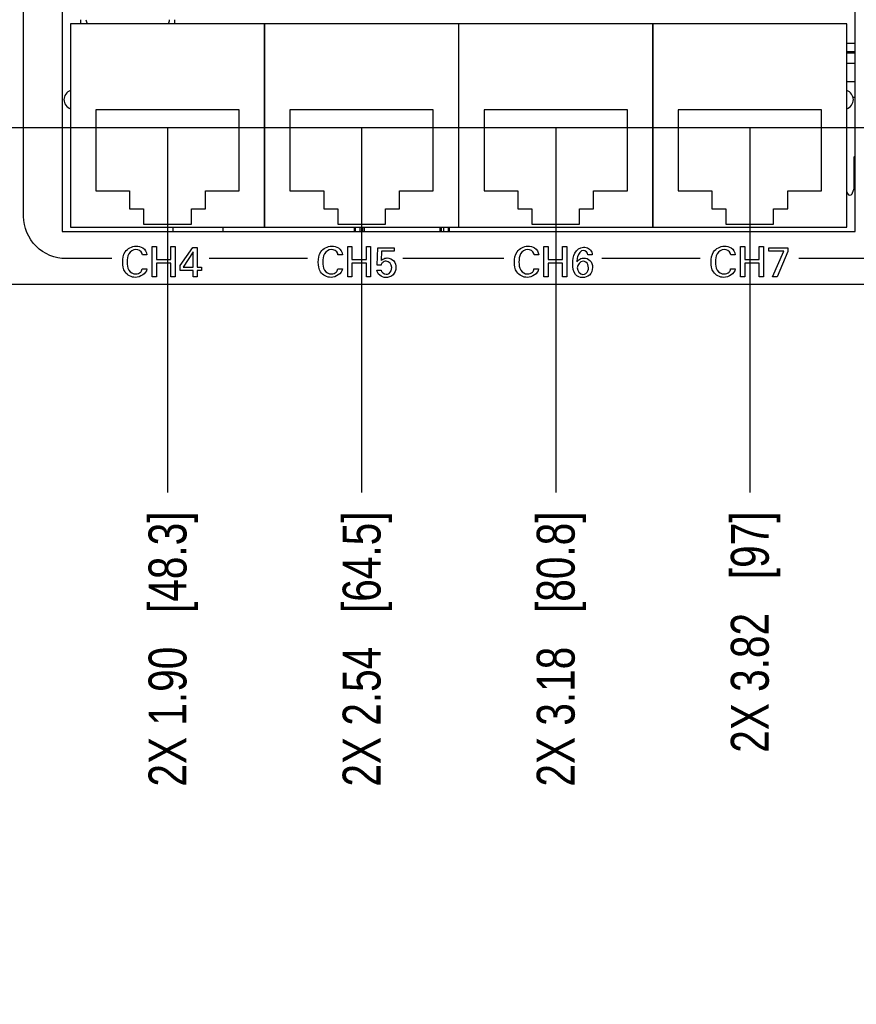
# Model space of a CAD drawing. Header units: inches. Extents: x 0 to 34, y 0 to 22.
# Tile 8 of 78: x 4.2 to 7, y 5 to 8.2. Entities that reach past the tile are written whole.
import ezdxf

# ---------------------------------------------------------------- set-up
doc = ezdxf.new("R2010")
doc.units = ezdxf.units.IN
doc.header["$LTSCALE"] = 1.87
doc.header["$MEASUREMENT"] = 0
doc.layers.get('0').update_dxf_attribs({"linetype": 'CONTINUOUS'})
for name, color, linetype in [('02___PRT_ALL_AXES', 7, 'CONTINUOUS'), ('3_ALL_AXES', 7, 'CONTINUOUS'), ('DIMENSIONS', 7, 'CONTINUOUS')]:
    doc.layers.add(name, color=color, linetype=linetype)
doc.styles.get("Standard").update_dxf_attribs({"font": 'txt', "width": 0.8})
doc.dimstyles.new('DIMSTYLE_2', dxfattribs={"dimtxt": 0.125, "dimasz": 0.18, "dimexe": 0.125, "dimexo": 0.0625, "dimgap": 0.09, "dimtad": 0, "dimtih": 1, "dimtoh": 1, "dimzin": 4, "dimdsep": 46, "dimtxsty": 'STANDARD', "dimblk": '_FILLED', "dimblk1": '_FILLED', "dimblk2": '_FILLED', "dimcen": 0.09, "dimadec": 0, "dimazin": 0, "dimtp": 0.001, "dimtm": 0.001, "dimtfac": 1, "dimtofl": 0, "dimtmove": 0, "dimatfit": 3, "dimldrblk": '_FILLED', "dimfxl": 1, "dimtolj": 1, "dimtzin": 4, "dimarcsym": 0})

# ---------------------------------------------------------------- blocks, each defined once
blk = doc.blocks.new('*D6')
at = {"layer": 'DIMENSIONS', "color": 2, "linetype": 'CONTINUOUS'}
blk.add_line((7.364, 7.8738), (2.135, 7.8738), dxfattribs=at)
at = {"layer": 'DIMENSIONS', "color": 2, "linetype": 'CONTINUOUS', "insert": (2.0725, 7.9363), "char_height": 0.125, "width": 1.325, "attachment_point": 3, "line_spacing_factor": 0.9}
blk.add_mtext('3X .52{\\Ftxt.shx;\\W1.000000;\\H0.125000; }[13.1]', dxfattribs=at)
blk = doc.blocks.new('_FILLED')
at = {"color": 0, "linetype": 'BYBLOCK'}
blk.add_solid([(0, 0), (-1, 0.174), (-1, -0.174)], dxfattribs=at)
blk = doc.blocks.new('*D7')
at = {"layer": 'DIMENSIONS', "color": 2, "linetype": 'CONTINUOUS'}
blk.add_line((7.71, 8.6246), (2.135, 8.6246), dxfattribs=at)
at = {"layer": 'DIMENSIONS', "color": 2, "linetype": 'CONTINUOUS', "insert": (2.0725, 8.6871), "char_height": 0.125, "width": 1.425, "attachment_point": 3, "line_spacing_factor": 0.9}
blk.add_mtext('6X 1.27{\\Ftxt.shx;\\W1.000000;\\H0.125000; }[32.2]', dxfattribs=at)
blk = doc.blocks.new('*D12')
at = {"layer": 'DIMENSIONS', "color": 2, "linetype": 'CONTINUOUS'}
blk.add_line((4.7225, 7.8714), (4.7225, 6.6713), dxfattribs=at)
at = {"layer": 'DIMENSIONS', "color": 2, "linetype": 'CONTINUOUS', "insert": (4.66, 6.6088), "char_height": 0.125, "width": 1.425, "attachment_point": 3, "rotation": 90, "line_spacing_factor": 0.9}
blk.add_mtext('2X 1.90{\\Ftxt.shx;\\W1.000000;\\H0.125000; }[48.3]', dxfattribs=at)
blk = doc.blocks.new('*D13')
at = {"layer": 'DIMENSIONS', "color": 2, "linetype": 'CONTINUOUS'}
blk.add_line((5.3625, 7.8714), (5.3625, 6.6713), dxfattribs=at)
at = {"layer": 'DIMENSIONS', "color": 2, "linetype": 'CONTINUOUS', "insert": (5.3, 6.6088), "char_height": 0.125, "width": 1.425, "attachment_point": 3, "rotation": 90, "line_spacing_factor": 0.9}
blk.add_mtext('2X 2.54{\\Ftxt.shx;\\W1.000000;\\H0.125000; }[64.5]', dxfattribs=at)
blk = doc.blocks.new('*D14')
at = {"layer": 'DIMENSIONS', "color": 2, "linetype": 'CONTINUOUS'}
blk.add_line((6.0025, 7.8714), (6.0025, 6.6713), dxfattribs=at)
at = {"layer": 'DIMENSIONS', "color": 2, "linetype": 'CONTINUOUS', "insert": (5.94, 6.6088), "char_height": 0.125, "width": 1.425, "attachment_point": 3, "rotation": 90, "line_spacing_factor": 0.9}
blk.add_mtext('2X 3.18{\\Ftxt.shx;\\W1.000000;\\H0.125000; }[80.8]', dxfattribs=at)
blk = doc.blocks.new('*D15')
at = {"layer": 'DIMENSIONS', "color": 2, "linetype": 'CONTINUOUS'}
blk.add_line((6.6425, 7.8714), (6.6425, 6.6713), dxfattribs=at)
at = {"layer": 'DIMENSIONS', "color": 2, "linetype": 'CONTINUOUS', "insert": (6.58, 6.6088), "char_height": 0.125, "width": 1.225, "attachment_point": 3, "rotation": 90, "line_spacing_factor": 0.9}
blk.add_mtext('2X 3.82{\\Ftxt.shx;\\W1.000000;\\H0.125000; }[97]', dxfattribs=at)
blk = doc.blocks.new('*D16')
at = {"layer": 'DIMENSIONS', "color": 2, "linetype": 'CONTINUOUS'}
blk.add_line((8.3525, 7.6463), (8.3525, 6.6713), dxfattribs=at)
at = {"layer": 'DIMENSIONS', "color": 2, "linetype": 'CONTINUOUS', "insert": (8.29, 6.6088), "char_height": 0.125, "width": 1.225, "attachment_point": 3, "rotation": 90, "line_spacing_factor": 0.9}
blk.add_mtext('5.53{\\Ftxt.shx;\\W1.000000;\\H0.125000; }[140.5]', dxfattribs=at)
blk = doc.blocks.new('*D17')
at = {"layer": 'DIMENSIONS', "color": 2, "linetype": 'CONTINUOUS'}
blk.add_line((8.9225, 8.3928), (8.9225, 6.6713), dxfattribs=at)
at = {"layer": 'DIMENSIONS', "color": 2, "linetype": 'CONTINUOUS', "insert": (8.86, 6.6088), "char_height": 0.125, "width": 1.225, "attachment_point": 3, "rotation": 90, "line_spacing_factor": 0.9}
blk.add_mtext('6.10{\\Ftxt.shx;\\W1.000000;\\H0.125000; }[154.9]', dxfattribs=at)
blk = doc.blocks.new('*D18')
at = {"layer": 'DIMENSIONS', "color": 2, "linetype": 'CONTINUOUS'}
blk.add_line((7.7725, 8.2496), (7.7725, 6.6713), dxfattribs=at)
at = {"layer": 'DIMENSIONS', "color": 2, "linetype": 'CONTINUOUS', "insert": (7.71, 6.6088), "char_height": 0.125, "width": 1.225, "attachment_point": 3, "rotation": 90, "line_spacing_factor": 0.9}
blk.add_mtext('4.95{\\Ftxt.shx;\\W1.000000;\\H0.125000; }[125.7]', dxfattribs=at)
blk = doc.blocks.new('*D19')
at = {"layer": 'DIMENSIONS', "color": 2, "linetype": 'CONTINUOUS'}
blk.add_line((13.1285, 8.248), (13.1285, 6.6713), dxfattribs=at)
at = {"layer": 'DIMENSIONS', "color": 2, "linetype": 'CONTINUOUS', "insert": (13.066, 6.6088), "char_height": 0.125, "width": 1.325, "attachment_point": 3, "rotation": 90, "line_spacing_factor": 0.9}
blk.add_mtext('10.31{\\Ftxt.shx;\\W1.000000;\\H0.125000; }[261.8]', dxfattribs=at)
blk = doc.blocks.new('*D20')
at = {"layer": 'DIMENSIONS', "color": 2, "linetype": 'CONTINUOUS'}
blk.add_line((14.2785, 8.3928), (14.2785, 6.6713), dxfattribs=at)
at = {"layer": 'DIMENSIONS', "color": 2, "linetype": 'CONTINUOUS', "insert": (14.216, 6.6088), "char_height": 0.125, "width": 1.125, "attachment_point": 3, "rotation": 90, "line_spacing_factor": 0.9}
blk.add_mtext('11.46{\\Ftxt.shx;\\W1.000000;\\H0.125000; }[291]', dxfattribs=at)
blk = doc.blocks.new('*D21')
at = {"layer": 'DIMENSIONS', "color": 2, "linetype": 'CONTINUOUS'}
blk.add_line((13.7085, 7.6463), (13.7085, 6.6713), dxfattribs=at)
at = {"layer": 'DIMENSIONS', "color": 2, "linetype": 'CONTINUOUS', "insert": (13.646, 6.6088), "char_height": 0.125, "width": 1.325, "attachment_point": 3, "rotation": 90, "line_spacing_factor": 0.9}
blk.add_mtext('10.89{\\Ftxt.shx;\\W1.000000;\\H0.125000; }[276.5]', dxfattribs=at)
blk = doc.blocks.new('*D22')
at = {"layer": 'DIMENSIONS', "color": 2, "linetype": 'CONTINUOUS'}
blk.add_line((10.0785, 8.4512), (10.0785, 6.6713), dxfattribs=at)
at = {"layer": 'DIMENSIONS', "color": 2, "linetype": 'CONTINUOUS', "insert": (10.016, 6.6088), "char_height": 0.125, "width": 1.525, "attachment_point": 3, "rotation": 90, "line_spacing_factor": 0.9}
blk.add_mtext('2X 7.26{\\Ftxt.shx;\\W1.000000;\\H0.125000; }[184.3]', dxfattribs=at)
blk = doc.blocks.new('*D23')
at = {"layer": 'DIMENSIONS', "color": 2, "linetype": 'CONTINUOUS'}
blk.add_line((10.7185, 8.4512), (10.7185, 6.6713), dxfattribs=at)
at = {"layer": 'DIMENSIONS', "color": 2, "linetype": 'CONTINUOUS', "insert": (10.656, 6.6088), "char_height": 0.125, "width": 1.525, "attachment_point": 3, "rotation": 90, "line_spacing_factor": 0.9}
blk.add_mtext('2X 7.90{\\Ftxt.shx;\\W1.000000;\\H0.125000; }[200.6]', dxfattribs=at)
blk = doc.blocks.new('*D24')
at = {"layer": 'DIMENSIONS', "color": 2, "linetype": 'CONTINUOUS'}
blk.add_line((11.3585, 8.4512), (11.3585, 6.6713), dxfattribs=at)
at = {"layer": 'DIMENSIONS', "color": 2, "linetype": 'CONTINUOUS', "insert": (11.296, 6.6088), "char_height": 0.125, "width": 1.525, "attachment_point": 3, "rotation": 90, "line_spacing_factor": 0.9}
blk.add_mtext('2X 8.54{\\Ftxt.shx;\\W1.000000;\\H0.125000; }[216.8]', dxfattribs=at)
blk = doc.blocks.new('*D25')
at = {"layer": 'DIMENSIONS', "color": 2, "linetype": 'CONTINUOUS'}
blk.add_line((11.9985, 8.4512), (11.9985, 6.6713), dxfattribs=at)
at = {"layer": 'DIMENSIONS', "color": 2, "linetype": 'CONTINUOUS', "insert": (11.936, 6.6088), "char_height": 0.125, "width": 1.525, "attachment_point": 3, "rotation": 90, "line_spacing_factor": 0.9}
blk.add_mtext('2X 9.18{\\Ftxt.shx;\\W1.000000;\\H0.125000; }[233.1]', dxfattribs=at)
blk = doc.blocks.new('*D26')
at = {"layer": 'DIMENSIONS', "color": 2, "linetype": 'CONTINUOUS'}
blk.add_line((15.4345, 8.4512), (15.4345, 6.6713), dxfattribs=at)
at = {"layer": 'DIMENSIONS', "color": 2, "linetype": 'CONTINUOUS', "insert": (15.372, 6.6088), "char_height": 0.125, "width": 1.625, "attachment_point": 3, "rotation": 90, "line_spacing_factor": 0.9}
blk.add_mtext('2X 12.61{\\Ftxt.shx;\\W1.000000;\\H0.125000; }[320.3]', dxfattribs=at)
blk = doc.blocks.new('*D27')
at = {"layer": 'DIMENSIONS', "color": 2, "linetype": 'CONTINUOUS'}
blk.add_line((16.0745, 8.4512), (16.0745, 6.6713), dxfattribs=at)
at = {"layer": 'DIMENSIONS', "color": 2, "linetype": 'CONTINUOUS', "insert": (16.012, 6.6088), "char_height": 0.125, "width": 1.625, "attachment_point": 3, "rotation": 90, "line_spacing_factor": 0.9}
blk.add_mtext('2X 13.25{\\Ftxt.shx;\\W1.000000;\\H0.125000; }[336.6]', dxfattribs=at)
blk = doc.blocks.new('*D28')
at = {"layer": 'DIMENSIONS', "color": 2, "linetype": 'CONTINUOUS'}
blk.add_line((16.7145, 8.4512), (16.7145, 6.6713), dxfattribs=at)
at = {"layer": 'DIMENSIONS', "color": 2, "linetype": 'CONTINUOUS', "insert": (16.652, 6.6088), "char_height": 0.125, "width": 1.625, "attachment_point": 3, "rotation": 90, "line_spacing_factor": 0.9}
blk.add_mtext('2X 13.89{\\Ftxt.shx;\\W1.000000;\\H0.125000; }[352.9]', dxfattribs=at)
blk = doc.blocks.new('*D29')
at = {"layer": 'DIMENSIONS', "color": 2, "linetype": 'CONTINUOUS'}
blk.add_line((17.3545, 8.4512), (17.3545, 6.6713), dxfattribs=at)
at = {"layer": 'DIMENSIONS', "color": 2, "linetype": 'CONTINUOUS', "insert": (17.292, 6.6088), "char_height": 0.125, "width": 1.625, "attachment_point": 3, "rotation": 90, "line_spacing_factor": 0.9}
blk.add_mtext('2X 14.53{\\Ftxt.shx;\\W1.000000;\\H0.125000; }[369.1]', dxfattribs=at)
blk = doc.blocks.new('*D30')
at = {"layer": 'DIMENSIONS', "color": 2, "linetype": 'CONTINUOUS'}
blk.add_line((19.0645, 7.6463), (19.0645, 6.6713), dxfattribs=at)
at = {"layer": 'DIMENSIONS', "color": 2, "linetype": 'CONTINUOUS', "insert": (19.002, 6.6088), "char_height": 0.125, "width": 1.325, "attachment_point": 3, "rotation": 90, "line_spacing_factor": 0.9}
blk.add_mtext('16.24{\\Ftxt.shx;\\W1.000000;\\H0.125000; }[412.5]', dxfattribs=at)
blk = doc.blocks.new('*D31')
at = {"layer": 'DIMENSIONS', "color": 2, "linetype": 'CONTINUOUS'}
blk.add_line((19.6345, 8.3928), (19.6345, 6.6713), dxfattribs=at)
at = {"layer": 'DIMENSIONS', "color": 2, "linetype": 'CONTINUOUS', "insert": (19.572, 6.6088), "char_height": 0.125, "width": 1.125, "attachment_point": 3, "rotation": 90, "line_spacing_factor": 0.9}
blk.add_mtext('16.81{\\Ftxt.shx;\\W1.000000;\\H0.125000; }[427]', dxfattribs=at)
blk = doc.blocks.new('*D32')
at = {"layer": 'DIMENSIONS', "color": 2, "linetype": 'CONTINUOUS'}
blk.add_line((18.4845, 8.248), (18.4845, 6.6713), dxfattribs=at)
at = {"layer": 'DIMENSIONS', "color": 2, "linetype": 'CONTINUOUS', "insert": (18.422, 6.6088), "char_height": 0.125, "width": 1.325, "attachment_point": 3, "rotation": 90, "line_spacing_factor": 0.9}
blk.add_mtext('15.66{\\Ftxt.shx;\\W1.000000;\\H0.125000; }[397.8]', dxfattribs=at)
blk = doc.blocks.new('*D33')
at = {"layer": 'DIMENSIONS', "color": 2, "linetype": 'CONTINUOUS'}
for p, q in [((21.4585, 7.2723), (21.4585, 7.0214)), ((21.4585, 7.0214), (21.412, 6.9877)), ((21.412, 6.9877), (21.412, 6.6713))]:
    blk.add_line(p, q, dxfattribs=at)
at = {"layer": 'DIMENSIONS', "color": 2, "linetype": 'CONTINUOUS', "insert": (21.3495, 6.6088), "char_height": 0.125, "width": 1.625, "attachment_point": 3, "rotation": 90, "line_spacing_factor": 0.9}
blk.add_mtext('2X 18.64{\\Ftxt.shx;\\W1.000000;\\H0.125000; }[473.4]', dxfattribs=at)
blk = doc.blocks.new('*D34')
at = {"layer": 'DIMENSIONS', "color": 2, "linetype": 'CONTINUOUS'}
blk.add_line((21.5865, 7.2723), (21.5865, 6.6713), dxfattribs=at)
at = {"layer": 'DIMENSIONS', "color": 2, "linetype": 'CONTINUOUS', "insert": (21.524, 6.6088), "char_height": 0.125, "width": 1.625, "attachment_point": 3, "rotation": 90, "line_spacing_factor": 0.9}
blk.add_mtext('2X 18.76{\\Ftxt.shx;\\W1.000000;\\H0.125000; }[476.6]', dxfattribs=at)

msp = doc.modelspace()

# ---------------------------------------------------------------- linework, layer by layer
at = {"color": 7, "linetype": 'CONTINUOUS'}
for p, q in [((4.3754, 8.9157), (4.3754, 7.5319)), ((6.9896, 7.5319), (6.9896, 8.9157)), ((4.4024, 8.2169), (4.4024, 7.5469)), ((6.9626, 8.2169), (4.4024, 8.2169)), ((4.436, 8.2306), (4.436, 8.2169)), ((4.747, 8.2169), (4.747, 8.2306)), ((5.0424, 8.2169), (5.0424, 7.5469)), ((5.0426, 7.5469), (5.0426, 8.2169)), ((5.6824, 8.2169), (5.6824, 7.5469)), ((5.6826, 7.5469), (5.6826, 8.2169)), ((6.3224, 8.2169), (6.3224, 7.5469)), ((6.3226, 7.5469), (6.3226, 8.2169)), ((6.9626, 7.5469), (6.9626, 8.2169)), ((6.9626, 8.1533), (6.9896, 8.1533)), ((6.9896, 8.125), (6.9626, 8.125)), ((6.9626, 8.1211), (6.9896, 8.1211)), ((6.9896, 8.0857), (6.9626, 8.0857)), ((6.9896, 8.0262), (6.9626, 8.0262)), ((6.9829, 7.975), (6.9896, 7.975)), ((4.4863, 7.9339), (4.4863, 7.6662)), ((4.9587, 7.9339), (4.4863, 7.9339)), ((4.9587, 7.6662), (4.9587, 7.9339)), ((5.1263, 7.9339), (5.1263, 7.6662)), ((5.5987, 7.9339), (5.1263, 7.9339)), ((5.5987, 7.6662), (5.5987, 7.9339)), ((5.7663, 7.9339), (5.7663, 7.6662)), ((6.2387, 7.9339), (5.7663, 7.9339)), ((6.2387, 7.6662), (6.2387, 7.9339)), ((6.4063, 7.9339), (6.4063, 7.6662)), ((6.8787, 7.9339), (6.4063, 7.9339)), ((6.8787, 7.6662), (6.8787, 7.9339)), ((6.9853, 7.775), (6.9853, 7.6713)), ((6.9853, 7.7648), (6.9896, 7.7648)), ((6.9853, 7.7136), (6.9896, 7.7136)), ((4.4863, 7.6662), (4.5975, 7.6662)), ((4.5975, 7.6662), (4.5975, 7.6071)), ((4.8475, 7.6071), (4.8475, 7.6662)), ((4.8475, 7.6662), (4.9587, 7.6662)), ((5.1263, 7.6662), (5.2375, 7.6662)), ((5.2375, 7.6662), (5.2375, 7.6071)), ((5.4875, 7.6071), (5.4875, 7.6662)), ((5.4875, 7.6662), (5.5987, 7.6662)), ((5.7663, 7.6662), (5.8775, 7.6662)), ((5.8775, 7.6662), (5.8775, 7.6071)), ((6.1275, 7.6071), (6.1275, 7.6662)), ((6.1275, 7.6662), (6.2387, 7.6662)), ((6.4063, 7.6662), (6.5175, 7.6662)), ((6.5175, 7.6662), (6.5175, 7.6071)), ((6.7675, 7.6071), (6.7675, 7.6662)), ((6.7675, 7.6662), (6.8787, 7.6662)), ((6.9626, 7.6629), (6.9652, 7.6566)), ((6.9797, 7.6566), (6.9846, 7.6682)), ((6.9896, 7.6863), (6.9853, 7.6863)), ((4.5975, 7.6071), (4.6437, 7.6071)), ((4.6437, 7.6071), (4.6437, 7.5559)), ((4.8012, 7.5559), (4.8012, 7.6071)), ((4.8012, 7.6071), (4.8475, 7.6071)), ((5.2375, 7.6071), (5.2837, 7.6071)), ((5.2837, 7.6071), (5.2837, 7.5559)), ((5.4412, 7.5559), (5.4412, 7.6071)), ((5.4412, 7.6071), (5.4875, 7.6071)), ((5.8775, 7.6071), (5.9237, 7.6071)), ((5.9237, 7.6071), (5.9237, 7.5559)), ((6.0812, 7.5559), (6.0812, 7.6071)), ((6.0812, 7.6071), (6.1275, 7.6071)), ((6.5175, 7.6071), (6.5637, 7.6071)), ((6.5637, 7.6071), (6.5637, 7.5559)), ((6.7212, 7.5559), (6.7212, 7.6071)), ((6.7212, 7.6071), (6.7675, 7.6071)), ((4.4024, 7.5469), (6.9626, 7.5469)), ((4.6437, 7.5559), (4.8012, 7.5559)), ((5.2837, 7.5559), (5.4412, 7.5559)), ((5.3395, 7.5319), (5.3395, 7.5469)), ((5.3415, 7.5469), (5.3415, 7.5319)), ((5.3569, 7.5469), (5.3569, 7.5319)), ((5.3666, 7.5319), (5.3666, 7.5469)), ((5.3705, 7.5469), (5.3705, 7.5319)), ((5.6205, 7.5469), (5.6205, 7.5319)), ((5.6244, 7.5469), (5.6244, 7.5319)), ((5.634, 7.5319), (5.634, 7.5469)), ((5.6495, 7.5319), (5.6495, 7.5469)), ((5.6515, 7.5469), (5.6515, 7.5319)), ((5.9237, 7.5559), (6.0812, 7.5559)), ((6.5637, 7.5559), (6.7212, 7.5559)), ((4.3754, 7.5319), (6.9896, 7.5319)), ((3.01, 7.3588), (21.635, 7.3588))]:
    msp.add_line(p, q, dxfattribs=at)
at = {"color": 40, "linetype": 'CONTINUOUS'}
for p, q in [((4.2481, 7.5816), (4.2481, 8.8605)), ((4.6718, 7.3822), (4.6718, 7.4825)), ((4.6718, 7.4825), (4.6857, 7.4825)), ((4.6857, 7.4825), (4.6857, 7.4394)), ((4.7333, 7.4394), (4.7333, 7.4825)), ((4.7333, 7.4825), (4.7472, 7.4825)), ((4.7472, 7.4825), (4.7472, 7.3822)), ((4.7638, 7.4196), (4.8054, 7.4796)), ((4.8054, 7.4796), (4.8204, 7.4796)), ((4.8204, 7.4796), (4.8204, 7.4143)), ((5.3168, 7.3822), (5.3168, 7.4825)), ((5.3168, 7.4825), (5.3306, 7.4825)), ((5.3306, 7.4825), (5.3306, 7.4394)), ((5.3783, 7.4394), (5.3783, 7.4825)), ((5.3783, 7.4825), (5.3921, 7.4825)), ((5.3921, 7.4825), (5.3921, 7.3822)), ((5.4138, 7.4211), (5.4163, 7.4783)), ((5.4163, 7.4783), (5.4703, 7.4783)), ((5.4703, 7.4783), (5.4703, 7.4671)), ((5.9638, 7.3822), (5.9638, 7.4825)), ((5.9638, 7.4825), (5.9776, 7.4825)), ((5.9776, 7.4825), (5.9776, 7.4394)), ((6.0253, 7.4394), (6.0253, 7.4825)), ((6.0253, 7.4825), (6.0391, 7.4825)), ((6.0391, 7.4825), (6.0391, 7.3822)), ((6.6119, 7.3822), (6.6119, 7.4825)), ((6.6119, 7.4825), (6.6258, 7.4825)), ((6.6258, 7.4825), (6.6258, 7.4394)), ((6.6734, 7.4394), (6.6734, 7.4825)), ((6.6734, 7.4825), (6.6873, 7.4825)), ((6.6873, 7.4825), (6.6873, 7.3822)), ((6.7048, 7.4668), (6.7048, 7.4783)), ((6.7048, 7.4783), (6.7683, 7.4783)), ((6.7683, 7.4783), (6.7683, 7.4666)), ((4.5392, 7.4427), (4.387, 7.4427)), ((4.6544, 7.4554), (4.6396, 7.4554)), ((4.6857, 7.4394), (4.7333, 7.4394)), ((4.8075, 7.465), (4.7743, 7.4143)), ((4.8075, 7.4143), (4.8075, 7.465)), ((5.1841, 7.4427), (4.8598, 7.4427)), ((5.2994, 7.4554), (5.2845, 7.4554)), ((5.3306, 7.4394), (5.3783, 7.4394)), ((5.4283, 7.4671), (5.4265, 7.436)), ((5.4703, 7.4671), (5.4283, 7.4671)), ((5.8311, 7.4427), (5.4987, 7.4427)), ((5.9464, 7.4554), (5.9315, 7.4554)), ((5.9776, 7.4394), (6.0253, 7.4394)), ((6.1226, 7.4555), (6.1083, 7.4555)), ((6.4793, 7.4427), (6.1549, 7.4427)), ((6.5945, 7.4554), (6.5797, 7.4554)), ((6.6258, 7.4394), (6.6734, 7.4394)), ((6.7543, 7.4668), (6.7048, 7.4668)), ((6.7173, 7.3822), (6.7543, 7.4668)), ((6.7683, 7.4666), (6.733, 7.3822)), ((9.4652, 7.4427), (6.8042, 7.4427)), ((4.6389, 7.4086), (4.6541, 7.4086)), ((4.6857, 7.4275), (4.6857, 7.3822)), ((4.7333, 7.4275), (4.6857, 7.4275)), ((4.7333, 7.3822), (4.7333, 7.4275)), ((4.7638, 7.4031), (4.7638, 7.4196)), ((4.8071, 7.4031), (4.7638, 7.4031)), ((4.7743, 7.4143), (4.8075, 7.4143)), ((4.8071, 7.3822), (4.8071, 7.4031)), ((4.8204, 7.4143), (4.8344, 7.4143)), ((4.8204, 7.4031), (4.8204, 7.3822)), ((4.8344, 7.4031), (4.8204, 7.4031)), ((4.8344, 7.4143), (4.8344, 7.4031)), ((5.2838, 7.4086), (5.2991, 7.4086)), ((5.3306, 7.4275), (5.3306, 7.3822)), ((5.3783, 7.4275), (5.3306, 7.4275)), ((5.3783, 7.3822), (5.3783, 7.4275)), ((5.4126, 7.405), (5.427, 7.405)), ((5.4265, 7.4211), (5.4138, 7.4211)), ((5.9308, 7.4086), (5.9461, 7.4086)), ((5.9776, 7.4275), (5.9776, 7.3822)), ((6.0253, 7.4275), (5.9776, 7.4275)), ((6.0253, 7.3822), (6.0253, 7.4275)), ((6.579, 7.4086), (6.5942, 7.4086)), ((6.6258, 7.4275), (6.6258, 7.3822)), ((6.6734, 7.4275), (6.6258, 7.4275)), ((6.6734, 7.3822), (6.6734, 7.4275)), ((4.6857, 7.3822), (4.6718, 7.3822)), ((4.7472, 7.3822), (4.7333, 7.3822)), ((4.8204, 7.3822), (4.8071, 7.3822)), ((5.3306, 7.3822), (5.3168, 7.3822)), ((5.3921, 7.3822), (5.3783, 7.3822)), ((5.9776, 7.3822), (5.9638, 7.3822)), ((6.0391, 7.3822), (6.0253, 7.3822)), ((6.6258, 7.3822), (6.6119, 7.3822)), ((6.6873, 7.3822), (6.6734, 7.3822)), ((6.733, 7.3822), (6.7173, 7.3822))]:
    msp.add_line(p, q, dxfattribs=at)
at = {"color": 7, "linetype": 'CONTINUOUS'}
for centre, radius, start, end in [((6.9912, 7.775), 0.00591, 106.0918, 180), ((6.9774, 7.6713), 0.00787, 337, 360), ((6.9725, 7.6597), 0.00787, 203, 337)]:
    msp.add_arc(centre, radius, start, end, dxfattribs=at)
at = {"color": 40, "linetype": 'CONTINUOUS'}
for points, knots in [([(4.387, 7.4427), (4.3516, 7.4427), (4.278, 7.4725), (4.2481, 7.5461), (4.2481, 7.5816)], [0, 0, 0, 0, 0.5, 1, 1, 1, 1]), ([(4.5746, 7.4312), (4.5746, 7.443), (4.5782, 7.47), (4.6052, 7.4839), (4.6185, 7.4839)], [0, 0, 0, 0, 0.469763, 1, 1, 1, 1]), ([(4.6179, 7.4728), (4.6088, 7.4728), (4.5901, 7.46), (4.5895, 7.4405), (4.5895, 7.4314)], [0, 0, 0, 0, 0.499798, 1, 1, 1, 1]), ([(4.6396, 7.4554), (4.6393, 7.4568), (4.6378, 7.4664), (4.6261, 7.4728), (4.6179, 7.4728)], [0, 0, 0, 0, 0.148124, 1, 1, 1, 1]), ([(4.6185, 7.4839), (4.6262, 7.4839), (4.6439, 7.4811), (4.6537, 7.4642), (4.6544, 7.4554)], [0, 0, 0, 0, 0.469118, 1, 1, 1, 1]), ([(5.2195, 7.4312), (5.2195, 7.443), (5.2232, 7.47), (5.2501, 7.4839), (5.2634, 7.4839)], [0, 0, 0, 0, 0.469759, 1, 1, 1, 1]), ([(5.2628, 7.4728), (5.2537, 7.4728), (5.2351, 7.46), (5.2344, 7.4405), (5.2344, 7.4314)], [0, 0, 0, 0, 0.499793, 1, 1, 1, 1]), ([(5.2845, 7.4554), (5.2843, 7.4568), (5.2827, 7.4664), (5.271, 7.4728), (5.2628, 7.4728)], [0, 0, 0, 0, 0.148116, 1, 1, 1, 1]), ([(5.2634, 7.4839), (5.2712, 7.4839), (5.2888, 7.4811), (5.2987, 7.4642), (5.2994, 7.4554)], [0, 0, 0, 0, 0.469114, 1, 1, 1, 1]), ([(5.8665, 7.4312), (5.8665, 7.443), (5.8702, 7.47), (5.8971, 7.4839), (5.9104, 7.4839)], [0, 0, 0, 0, 0.469759, 1, 1, 1, 1]), ([(5.9098, 7.4728), (5.9007, 7.4728), (5.8821, 7.46), (5.8814, 7.4405), (5.8814, 7.4314)], [0, 0, 0, 0, 0.499793, 1, 1, 1, 1]), ([(5.9315, 7.4554), (5.9313, 7.4568), (5.9297, 7.4664), (5.918, 7.4728), (5.9098, 7.4728)], [0, 0, 0, 0, 0.148116, 1, 1, 1, 1]), ([(5.9104, 7.4839), (5.9182, 7.4839), (5.9358, 7.4811), (5.9457, 7.4642), (5.9464, 7.4554)], [0, 0, 0, 0, 0.469114, 1, 1, 1, 1]), ([(6.0589, 7.426), (6.0589, 7.4378), (6.0595, 7.4625), (6.0828, 7.4803), (6.0944, 7.4803)], [0, 0, 0, 0, 0.504357, 1, 1, 1, 1]), ([(6.0937, 7.4698), (6.0843, 7.4698), (6.0729, 7.4522), (6.0728, 7.4379), (6.0725, 7.4324)], [0, 0, 0, 0, 0.629522, 1, 1, 1, 1]), ([(6.0944, 7.4803), (6.0973, 7.4803), (6.1057, 7.4795), (6.1137, 7.4752), (6.1175, 7.4711)], [0, 0, 0, 0, 0.336923, 1, 1, 1, 1]), ([(6.5147, 7.4312), (6.5147, 7.443), (6.5183, 7.47), (6.5453, 7.4839), (6.5586, 7.4839)], [0, 0, 0, 0, 0.469763, 1, 1, 1, 1]), ([(6.558, 7.4728), (6.5489, 7.4728), (6.5302, 7.46), (6.5296, 7.4405), (6.5296, 7.4314)], [0, 0, 0, 0, 0.499798, 1, 1, 1, 1]), ([(6.5797, 7.4554), (6.5794, 7.4568), (6.5779, 7.4664), (6.5662, 7.4728), (6.558, 7.4728)], [0, 0, 0, 0, 0.148124, 1, 1, 1, 1]), ([(6.5586, 7.4839), (6.5663, 7.4839), (6.584, 7.4811), (6.5938, 7.4642), (6.5945, 7.4554)], [0, 0, 0, 0, 0.469118, 1, 1, 1, 1]), ([(5.4265, 7.436), (5.43, 7.4395), (5.4366, 7.444), (5.4442, 7.4448), (5.4467, 7.4448)], [0, 0, 0, 0, 0.665048, 1, 1, 1, 1]), ([(5.4467, 7.4448), (5.4546, 7.4448), (5.4714, 7.4378), (5.4755, 7.4209), (5.4755, 7.4132)], [0, 0, 0, 0, 0.505486, 1, 1, 1, 1]), ([(6.0725, 7.4324), (6.0758, 7.4371), (6.0829, 7.4437), (6.0918, 7.4446), (6.0948, 7.4446)], [0, 0, 0, 0, 0.655745, 1, 1, 1, 1]), ([(6.0948, 7.4446), (6.1021, 7.4446), (6.1188, 7.439), (6.1239, 7.422), (6.1239, 7.4138)], [0, 0, 0, 0, 0.469817, 1, 1, 1, 1]), ([(4.6167, 7.3807), (4.6038, 7.3807), (4.5777, 7.3941), (4.5746, 7.4201), (4.5746, 7.4312)], [0, 0, 0, 0, 0.536079, 1, 1, 1, 1]), ([(4.5895, 7.4314), (4.5895, 7.4223), (4.5903, 7.4029), (4.6091, 7.3921), (4.6178, 7.3921)], [0, 0, 0, 0, 0.512295, 1, 1, 1, 1]), ([(5.2616, 7.3807), (5.2487, 7.3807), (5.2226, 7.3941), (5.2195, 7.4201), (5.2195, 7.4312)], [0, 0, 0, 0, 0.536083, 1, 1, 1, 1]), ([(5.2344, 7.4314), (5.2344, 7.4223), (5.2352, 7.4029), (5.2541, 7.3921), (5.2627, 7.3921)], [0, 0, 0, 0, 0.512291, 1, 1, 1, 1]), ([(5.4755, 7.4132), (5.4755, 7.4047), (5.469, 7.3861), (5.4501, 7.38), (5.4412, 7.38)], [0, 0, 0, 0, 0.48732, 1, 1, 1, 1]), ([(5.443, 7.3914), (5.4465, 7.3914), (5.4577, 7.3936), (5.462, 7.4063), (5.462, 7.4135)], [0, 0, 0, 0, 0.326046, 1, 1, 1, 1]), ([(5.9086, 7.3807), (5.8957, 7.3807), (5.8696, 7.3941), (5.8665, 7.4201), (5.8665, 7.4312)], [0, 0, 0, 0, 0.536083, 1, 1, 1, 1]), ([(5.8814, 7.4314), (5.8814, 7.4223), (5.8822, 7.4029), (5.9011, 7.3921), (5.9097, 7.3921)], [0, 0, 0, 0, 0.512285, 1, 1, 1, 1]), ([(6.1239, 7.4138), (6.1239, 7.4047), (6.1175, 7.3862), (6.0994, 7.3802), (6.0914, 7.3802)], [0, 0, 0, 0, 0.530861, 1, 1, 1, 1]), ([(6.0919, 7.3907), (6.0988, 7.3907), (6.1096, 7.3987), (6.1105, 7.4091), (6.1105, 7.4125)], [0, 0, 0, 0, 0.669516, 1, 1, 1, 1]), ([(6.1105, 7.4125), (6.1105, 7.4194), (6.1068, 7.4318), (6.0959, 7.4339), (6.0926, 7.4339)], [0, 0, 0, 0, 0.678689, 1, 1, 1, 1]), ([(6.5568, 7.3807), (6.5439, 7.3807), (6.5178, 7.3941), (6.5147, 7.4201), (6.5147, 7.4312)], [0, 0, 0, 0, 0.536079, 1, 1, 1, 1]), ([(6.5296, 7.4314), (6.5296, 7.4223), (6.5304, 7.4029), (6.5492, 7.3921), (6.5579, 7.3921)], [0, 0, 0, 0, 0.512295, 1, 1, 1, 1])]:
    msp.add_open_spline(points, degree=3, knots=knots, dxfattribs=at)
for points in [[(6.1083, 7.4555), (6.1082, 7.4623), (6.1005, 7.4698), (6.0937, 7.4698)], [(6.1175, 7.4711), (6.121, 7.4669), (6.1224, 7.461), (6.1226, 7.4555)], [(4.6541, 7.4086), (4.6525, 7.3931), (4.6322, 7.3807), (4.6167, 7.3807)], [(4.634, 7.3981), (4.6366, 7.4009), (4.6382, 7.4048), (4.6389, 7.4086)], [(5.2991, 7.4086), (5.2974, 7.3931), (5.2772, 7.3807), (5.2616, 7.3807)], [(5.2789, 7.3981), (5.2816, 7.4009), (5.2831, 7.4048), (5.2838, 7.4086)], [(5.4412, 7.38), (5.4285, 7.38), (5.4131, 7.3924), (5.4126, 7.405)], [(5.4309, 7.4292), (5.4287, 7.427), (5.4274, 7.424), (5.4265, 7.4211)], [(5.427, 7.405), (5.4272, 7.398), (5.436, 7.3914), (5.443, 7.3914)], [(5.4438, 7.4342), (5.4392, 7.4342), (5.4342, 7.4324), (5.4309, 7.4292)], [(5.462, 7.4135), (5.462, 7.4227), (5.453, 7.4342), (5.4438, 7.4342)], [(5.9461, 7.4086), (5.9444, 7.3931), (5.9242, 7.3807), (5.9086, 7.3807)], [(5.9259, 7.3981), (5.9286, 7.4009), (5.9301, 7.4048), (5.9308, 7.4086)], [(6.0676, 7.3906), (6.0604, 7.4003), (6.0589, 7.4138), (6.0589, 7.426)], [(6.0926, 7.4339), (6.083, 7.4339), (6.0735, 7.422), (6.0735, 7.4124)], [(6.0735, 7.4124), (6.0735, 7.4029), (6.0824, 7.3907), (6.0919, 7.3907)], [(6.5942, 7.4086), (6.5926, 7.3931), (6.5723, 7.3807), (6.5568, 7.3807)], [(6.5741, 7.3981), (6.5768, 7.4009), (6.5783, 7.4048), (6.579, 7.4086)], [(4.6178, 7.3921), (4.6235, 7.3921), (4.63, 7.3939), (4.634, 7.3981)], [(5.2627, 7.3921), (5.2685, 7.3921), (5.2749, 7.3939), (5.2789, 7.3981)], [(5.9097, 7.3921), (5.9155, 7.3921), (5.9219, 7.3939), (5.9259, 7.3981)], [(6.0914, 7.3802), (6.0827, 7.3802), (6.0729, 7.3837), (6.0676, 7.3906)], [(6.5579, 7.3921), (6.5636, 7.3921), (6.5701, 7.3939), (6.5741, 7.3981)]]:
    msp.add_open_spline(points, degree=3, dxfattribs=at)
at = {"layer": '02___PRT_ALL_AXES', "color": 7, "linetype": 'CONTINUOUS'}
for centre, radius, start, end in [((4.5915, 8.2578), 0.1405, 191.1752, 196.9378), ((4.5915, 8.2578), 0.1405, 343.0622, 348.8248), ((4.4124, 7.9669), 0.0315, 108.5873, 251.4127), ((6.9525, 7.9669), 0.0315, 288.5873, 71.4127)]:
    msp.add_arc(centre, radius, start, end, dxfattribs=at)
at = {"layer": '3_ALL_AXES', "color": 7, "linetype": 'CONTINUOUS'}
for p, q in [((4.74, 7.5469), (4.74, 7.5319)), ((4.905, 7.5469), (4.905, 7.5319))]:
    msp.add_line(p, q, dxfattribs=at)

# ---------------------------------------------------------------- dimensions: what is measured, and where the dimension line sits
at = {"layer": 'DIMENSIONS', "color": 2, "linetype": 'CONTINUOUS'}
for feature_location, offset, dtype, origin, text, picture, middle in [((7.71, 8.6246), (-5.575, 0), 0, (7.7725, 7.3588), '6X <>', '*D7', (1.36, 8.6246)), ((10.0785, 8.4512), (0, -1.7799), 1, (2.8225, 8.5137), '2X <>', '*D22', (10.0785, 5.8463)), ((10.7185, 8.4512), (0, -1.7799), 1, (2.8225, 8.5137), '2X <>', '*D23', (10.7185, 5.8463)), ((11.3585, 8.4512), (0, -1.7799), 1, (2.8225, 8.5137), '2X <>', '*D24', (11.3585, 5.8463)), ((11.9985, 8.4512), (0, -1.7799), 1, (2.8225, 8.5137), '2X <>', '*D25', (11.9985, 5.8463)), ((15.4345, 8.4512), (0, -1.7799), 1, (2.8225, 8.5137), '2X <>', '*D26', (15.4345, 5.7963)), ((16.0745, 8.4512), (0, -1.7799), 1, (2.8225, 8.5137), '2X <>', '*D27', (16.0745, 5.7963)), ((16.7145, 8.4512), (0, -1.7799), 1, (2.8225, 8.5137), '2X <>', '*D28', (16.7145, 5.7963)), ((17.3545, 8.4512), (0, -1.7799), 1, (2.8225, 8.5137), '2X <>', '*D29', (17.3545, 5.7963)), ((7.3639735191, 7.8737903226), (-5.229, 0), 0, (7.4264735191, 7.3587903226), '3X <>', '*D6', (1.4099735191, 7.8737903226)), ((4.7225, 7.8714), (0, -1.2001), 1, (2.8225, 7.9339), '2X <>', '*D12', (4.7225, 5.8963)), ((5.3625, 7.8714), (0, -1.2001), 1, (2.8225, 7.9339), '2X <>', '*D13', (5.3625, 5.8963)), ((6.0025, 7.8714), (0, -1.2001), 1, (2.8225, 7.9339), '2X <>', '*D14', (6.0025, 5.8963)), ((6.6425, 7.8714), (0, -1.2001), 1, (2.8225, 7.9339), '2X <>', '*D15', (6.6425, 5.9963)), ((21.4585, 7.2723), (-0.0465, -0.601), 0, (2.8225, 7.3348), '2X <>', '*D33', (21.412, 5.7963)), ((21.5865, 7.2723), (0, -0.601), 1, (2.8225, 7.3348), '2X <>', '*D34', (21.5865, 5.7963))]:
    dim = msp.add_ordinate_dim(feature_location=feature_location, offset=offset, dtype=dtype, origin=origin, text=text, dimstyle='DIMSTYLE_2', override={"dimtad": 1, "dimtih": 0, "dimtoh": 0}, dxfattribs=at)
    dim.commit()
    dim.dimension.update_dxf_attribs({"geometry": picture, "text_midpoint": middle})
for feature_location, offset, origin, picture, middle in [((8.9225, 8.3928), (0, -1.7215), (2.8225, 8.4553), '*D17', (8.9225, 5.9963)), ((14.2785, 8.3928), (0, -1.7215), (2.8225, 8.4553), '*D20', (14.2785, 6.0463)), ((19.6345, 8.3928), (0, -1.7215), (2.8225, 8.4553), '*D31', (19.6345, 6.0463)), ((7.7725, 8.2496), (0, -1.5783), (2.8225, 8.3121), '*D18', (7.7725, 5.9963)), ((13.1285, 8.248), (0, -1.5767), (2.8225, 8.3105), '*D19', (13.1285, 5.9463)), ((18.4845, 8.248), (0, -1.5767), (2.8225, 8.3105), '*D32', (18.4845, 5.9463)), ((8.3525, 7.6463), (0, -0.975), (2.8225, 7.7088), '*D16', (8.3525, 5.9963)), ((13.7085, 7.6463), (0, -0.975), (2.8225, 7.7088), '*D21', (13.7085, 5.9463)), ((19.0645, 7.6463), (0, -0.975), (2.8225, 7.7088), '*D30', (19.0645, 5.9463))]:
    dim = msp.add_ordinate_dim(feature_location=feature_location, offset=offset, dtype=1, origin=origin, dimstyle='DIMSTYLE_2', override={"dimtad": 1, "dimtih": 0, "dimtoh": 0}, dxfattribs=at)
    dim.commit()
    dim.dimension.update_dxf_attribs({"geometry": picture, "text_midpoint": middle})

doc.saveas('drawing.dxf')
